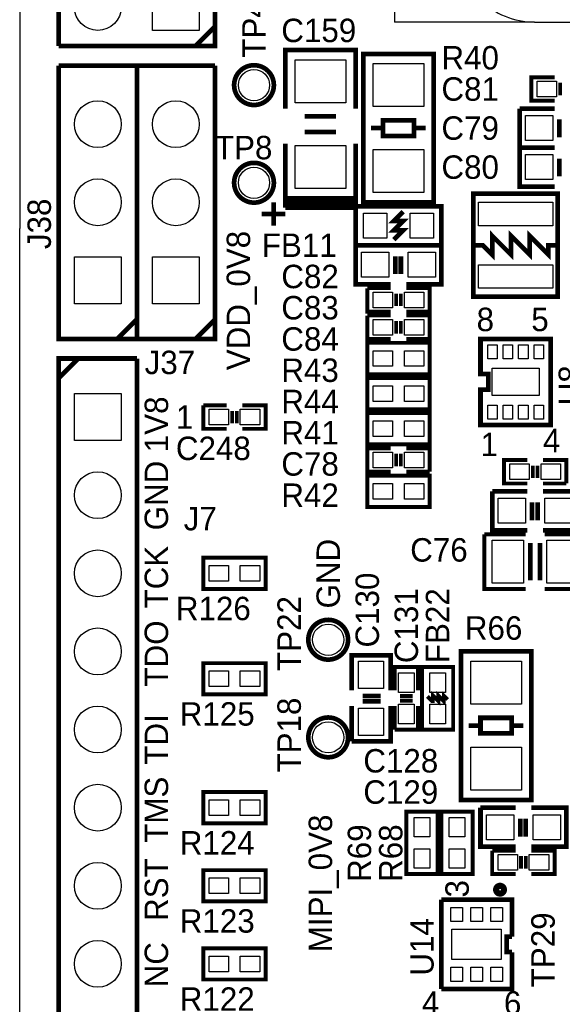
# Model space of a CAD drawing. Extents: x 0 to 83, y 0 to 145.
# Tile 2 of 12: x 0 to 18, y 31 to 63. Entities that reach past the tile are written whole.
import ezdxf

# ---------------------------------------------------------------- set-up
doc = ezdxf.new("R2010")
doc.units = 0
for name, color, linetype in [('BG_OUTLINE', 7, 'CONTINUOUS'), ('BG_SILKSCREEN_TOP', 7, 'CONTINUOUS'), ('PG_SILKSCREEN_TOP', 7, 'CONTINUOUS'), ('PIN_TOP', 12, 'CONTINUOUS'), ('RD_SILKSCREEN_TOP', 7, 'CONTINUOUS')]:
    doc.layers.add(name, color=color, linetype=linetype)

msp = doc.modelspace()

# ---------------------------------------------------------------- linework, layer by layer
at = {"layer": 'BG_OUTLINE'}
for points in [[(1.999996, 139.999974), (78.068424, 139.999974, -0.414214), (80.06842, 137.999978), (80.06842, 1.999996, -0.414214), (78.068424, 0), (1.999996, 0, -0.414214), (0, 1.999996), (0, 56.291734)], [(1.999996, 139.999974, 0.414214), (0, 137.999978), (0, 56.291734)]]:
    msp.add_lwpolyline(points, format="xyb", dxfattribs=at)
at = {"layer": 'PG_SILKSCREEN_TOP'}
for points, const_width in [([(6.35, 82.55), (6.35, 62.23), (1.27, 62.23)], 0.1524), ([(1.27, 62.23), (1.27, 82.55)], 0.1524), ([(5.715, 62.23), (6.35, 62.865)], 0.1524), ([(8.636, 60.198), (8.636, 62.103), (10.922, 62.103), (10.922, 60.198)], 0.1524), ([(13.462, 61.976), (13.462, 57.15), (11.176, 57.15), (11.176, 61.976), (13.462, 61.976)], 0.1524), ([(1.27, 53.975), (1.27, 61.595)], 0.1524), ([(3.81, 61.595), (3.81, 52.705), (1.27, 52.705), (1.27, 53.975)], 0.1524), ([(1.27, 61.595), (3.81, 61.595)], 0.1524), ([(3.81, 53.975), (3.81, 61.595)], 0.1524), ([(6.35, 61.595), (6.35, 52.705), (3.81, 52.705), (3.81, 53.975)], 0.1524), ([(3.81, 61.595), (6.35, 61.595)], 0.1524), ([(17.399, 60.452), (16.637, 60.452), (16.637, 61.214), (17.399, 61.214)], 0.127), ([(17.5768, 60.6298), (17.5768, 61.0362)], 0.127), ([(16.256, 60.198), (17.399, 60.198)], 0.1524), ([(17.399, 58.928), (16.256, 58.928), (16.256, 60.198)], 0.1524), ([(9.271, 59.944), (10.287, 59.944)], 0.1524), ([(12.827, 59.817), (12.827, 59.309), (11.811, 59.309), (11.811, 59.817), (12.827, 59.817)], 0.1524), ([(17.5514, 59.8424), (17.5514, 59.2582)], 0.1524), ([(11.43, 59.563), (11.811, 59.563)], 0.1524), ([(13.208, 59.563), (12.827, 59.563)], 0.1524), ([(9.271, 59.436), (10.287, 59.436)], 0.1524), ([(8.636, 57.277), (8.636, 59.055)], 0.1524), ([(10.922, 59.055), (10.922, 57.277), (8.636, 57.277)], 0.1524), ([(16.256, 58.928), (17.399, 58.928)], 0.1524), ([(17.399, 57.658), (16.256, 57.658), (16.256, 58.928)], 0.1524), ([(8.636, 56.9722), (8.636, 58.7502)], 0.1524), ([(10.922, 58.7502), (10.922, 56.9722)], 0.1524), ([(17.5514, 58.5724), (17.5514, 57.9882)], 0.1524), ([(17.5006, 54.0766), (17.5006, 57.4294), (14.7574, 57.4294), (14.7574, 54.0766), (17.5006, 54.0766)], 0.1524), ([(8.255, 56.388), (8.255, 57.15)], 0.1524), ([(10.922, 57.1246), (8.636, 57.1246)], 0.1524), ([(10.922, 56.9722), (8.636, 56.9722)], 0.1524), ([(13.716, 55.753), (10.922, 55.753), (10.922, 57.023), (13.716, 57.023), (13.716, 55.753)], 0.1524), ([(8.636, 56.769), (7.874, 56.769)], 0.1524), ([(12.1666, 55.9308), (12.4714, 56.2356), (12.1666, 56.2356), (12.4714, 56.5404), (12.1666, 56.5404), (12.4714, 56.8452)], 0.1524), ([(14.7574, 55.753), (15.0622, 55.753), (15.367, 55.4482), (15.367, 56.0578), (15.9766, 55.4482), (15.9766, 56.0578), (16.5862, 55.4482), (16.5862, 56.0578), (17.1958, 55.4482), (17.1958, 55.753), (17.5006, 55.753)], 0.1524), ([(10.922, 55.753), (12.065, 55.753)], 0.1524), ([(12.065, 54.483), (10.922, 54.483), (10.922, 55.753)], 0.1524), ([(12.573, 55.753), (13.716, 55.753), (13.716, 54.483), (12.573, 54.483)], 0.1524), ([(12.2174, 55.3974), (12.2174, 54.8132)], 0.1524), ([(12.3952, 55.3974), (12.3952, 54.8132)], 0.1524), ([(11.303, 54.356), (12.065, 54.356)], 0.127), ([(12.065, 53.594), (11.303, 53.594), (11.303, 54.356)], 0.127), ([(12.2428, 54.1782), (12.2428, 53.7718)], 0.127), ([(12.3952, 54.1782), (12.3952, 53.7718)], 0.127), ([(12.573, 54.356), (13.335, 54.356), (13.335, 53.594), (12.573, 53.594)], 0.127), ([(11.303, 53.467), (12.065, 53.467)], 0.127), ([(12.065, 52.705), (11.303, 52.705), (11.303, 53.467)], 0.127), ([(12.573, 53.467), (13.335, 53.467), (13.335, 52.705), (12.573, 52.705)], 0.127), ([(3.175, 52.705), (3.81, 53.34)], 0.1524), ([(5.715, 52.705), (6.35, 53.34)], 0.1524), ([(12.2428, 53.2892), (12.2428, 52.8828)], 0.127), ([(12.3952, 53.2892), (12.3952, 52.8828)], 0.127), ([(1.27, 52.705), (3.81, 52.705)], 0.150114), ([(3.81, 52.705), (6.35, 52.705)], 0.150114), ([(13.335, 51.562), (11.303, 51.562), (11.303, 52.578), (13.335, 52.578), (13.335, 51.562)], 0.127), ([(16.637, 52.705), (14.986, 52.705), (14.986, 51.562), (15.24, 51.562), (15.24, 51.054), (14.986, 51.054), (14.986, 49.911), (17.272, 49.911), (17.272, 52.705), (16.637, 52.705)], 0.1524), ([(1.905, 52.07), (1.27, 51.435)], 0.1524), ([(1.27, 25.4), (1.27, 52.07), (3.81, 52.07)], 0.1524), ([(3.81, 52.07), (1.27, 52.07)], 0.150114), ([(3.81, 52.07), (3.81, 25.4)], 0.1524), ([(13.335, 50.419), (11.303, 50.419), (11.303, 51.435), (13.335, 51.435), (13.335, 50.419)], 0.127), ([(5.969, 50.546), (6.731, 50.546)], 0.127), ([(6.731, 49.784), (5.969, 49.784), (5.969, 50.546)], 0.127), ([(7.239, 50.546), (8.001, 50.546), (8.001, 49.784), (7.239, 49.784)], 0.127), ([(6.9088, 50.3682), (6.9088, 49.9618)], 0.127), ([(7.0612, 50.3682), (7.0612, 49.9618)], 0.127), ([(13.335, 49.276), (11.303, 49.276), (11.303, 50.292), (13.335, 50.292), (13.335, 49.276)], 0.127), ([(12.065, 48.387), (11.303, 48.387), (11.303, 49.149), (12.065, 49.149)], 0.127), ([(12.2428, 48.5648), (12.2428, 48.9712)], 0.127), ([(12.3952, 48.5648), (12.3952, 48.9712)], 0.127), ([(12.573, 49.149), (13.335, 49.149), (13.335, 48.387)], 0.127), ([(16.51, 48.006), (15.748, 48.006), (15.748, 48.768), (16.51, 48.768)], 0.127), ([(17.018, 48.768), (17.78, 48.768), (17.78, 48.006)], 0.127), ([(13.335, 48.387), (12.573, 48.387)], 0.127), ([(16.6878, 48.1838), (16.6878, 48.5902)], 0.127), ([(16.8402, 48.1838), (16.8402, 48.5902)], 0.127), ([(11.303, 48.26), (13.335, 48.26), (13.335, 47.244), (11.303, 47.244), (11.303, 48.26)], 0.127), ([(17.78, 48.006), (17.018, 48.006)], 0.127), ([(15.367, 47.752), (16.51, 47.752)], 0.1524), ([(16.51, 46.482), (15.367, 46.482), (15.367, 47.752)], 0.1524), ([(17.018, 47.752), (18.161, 47.752), (18.161, 46.482), (17.018, 46.482)], 0.1524), ([(16.6624, 47.3964), (16.6624, 46.8122)], 0.1524), ([(16.8402, 47.3964), (16.8402, 46.8122)], 0.1524), ([(16.4592, 44.577), (15.113, 44.577), (15.113, 46.355)], 0.127), ([(15.113, 46.355), (16.4592, 46.355)], 0.127), ([(16.6116, 46.0756), (16.6116, 44.8564)], 0.1524), ([(16.9164, 46.0756), (16.9164, 44.8564)], 0.1524), ([(17.0688, 46.355), (18.415, 46.355), (18.415, 44.577), (17.0688, 44.577)], 0.127), ([(8.001, 44.577), (5.969, 44.577), (5.969, 45.593), (8.001, 45.593), (8.001, 44.577)], 0.127), ([(14.351, 37.719), (14.351, 42.545), (16.637, 42.545), (16.637, 37.719), (14.351, 37.719)], 0.1524), ([(10.795, 41.275), (10.795, 42.418), (12.065, 42.418), (12.065, 41.275)], 0.1524), ([(8.001, 41.148), (5.969, 41.148), (5.969, 42.164), (8.001, 42.164), (8.001, 41.148)], 0.127), ([(12.192, 41.275), (12.192, 42.037), (12.954, 42.037), (12.954, 41.275)], 0.127), ([(14.097, 42.037), (14.097, 40.005), (13.081, 40.005), (13.081, 42.037), (14.097, 42.037)], 0.127), ([(11.1506, 41.0972), (11.7348, 41.0972)], 0.1524), ([(11.1506, 40.9194), (11.7348, 40.9194)], 0.1524), ([(12.3698, 41.0972), (12.7762, 41.0972)], 0.127), ([(12.3698, 40.9448), (12.7762, 40.9448)], 0.127), ([(13.9192, 40.9829), (13.7922, 41.1099), (13.7922, 40.9321), (13.6144, 41.1099), (13.6144, 40.9321), (13.4366, 41.1099), (13.4366, 40.9321), (13.4112, 40.9321), (13.2588, 41.0845)], 0.127), ([(10.795, 39.624), (10.795, 40.767)], 0.1524), ([(12.065, 40.767), (12.065, 39.624), (10.795, 39.624)], 0.1524), ([(12.192, 40.005), (12.192, 40.767)], 0.127), ([(12.954, 40.767), (12.954, 40.005), (12.192, 40.005)], 0.127), ([(14.986, 39.878), (14.986, 40.386), (16.002, 40.386), (16.002, 39.878), (14.986, 39.878)], 0.1524), ([(14.605, 40.132), (14.986, 40.132)], 0.1524), ([(16.383, 40.132), (16.002, 40.132)], 0.1524), ([(8.001, 36.957), (5.969, 36.957), (5.969, 37.973), (8.001, 37.973), (8.001, 36.957)], 0.127), ([(14.986, 37.465), (16.129, 37.465)], 0.1524), ([(16.129, 36.195), (14.986, 36.195), (14.986, 37.465)], 0.1524), ([(16.637, 37.465), (17.78, 37.465), (17.78, 36.195), (16.637, 36.195)], 0.1524), ([(12.573, 35.306), (12.573, 37.338), (13.589, 37.338), (13.589, 35.306), (12.573, 35.306)], 0.127), ([(14.732, 37.338), (14.732, 35.306), (13.716, 35.306), (13.716, 37.338), (14.732, 37.338)], 0.127), ([(16.2814, 37.1094), (16.2814, 36.5252)], 0.1524), ([(16.4592, 37.1094), (16.4592, 36.5252)], 0.1524), ([(15.367, 36.068), (16.129, 36.068)], 0.127), ([(16.129, 35.306), (15.367, 35.306), (15.367, 36.068)], 0.127), ([(16.3068, 35.8902), (16.3068, 35.4838)], 0.127), ([(16.4592, 35.8902), (16.4592, 35.4838)], 0.127), ([(16.637, 36.068), (17.399, 36.068), (17.399, 35.306), (16.637, 35.306)], 0.127), ([(8.001, 34.417), (5.969, 34.417), (5.969, 35.433), (8.001, 35.433), (8.001, 34.417)], 0.127), ([(13.708888, 34.470086), (13.708888, 31.569914)], 0.1524), ([(16.009112, 33.274), (16.009112, 34.470086), (13.708888, 34.470086)], 0.1524), ([(16.009112, 32.770064), (15.835122, 32.770064), (15.835122, 33.269936), (16.009112, 33.269936)], 0.1524), ([(8.001, 31.877), (5.969, 31.877), (5.969, 32.893), (8.001, 32.893), (8.001, 31.877)], 0.127), ([(13.708888, 31.569914), (16.009112, 31.569914), (16.009112, 32.766)], 0.1524)]:
    msp.add_lwpolyline(points, dxfattribs=dict(at, const_width=const_width))
for points in [[(12.192, 72.010016), (12.192, 63.00978)], [(16.742156, 63.00978), (12.192, 63.00978)], [(16.742156, 63.00978), (45.742098, 63.00978)]]:
    msp.add_lwpolyline(points, dxfattribs=at)
msp.add_lwpolyline([(14.242034, 65.509902, 0.414226), (16.742156, 63.00978)], format="xyb", dxfattribs=at)
for points, const_width in [([(8.266684, 60.96, 1), (6.973316, 60.96, 1), (8.266684, 60.96)], 0.1524), ([(8.266684, 57.785, 1), (6.973316, 57.785, 1), (8.266684, 57.785)], 0.1524), ([(10.679684, 42.926, 1), (9.386316, 42.926, 1), (10.679684, 42.926)], 0.1524), ([(10.679684, 39.751, 1), (9.386316, 39.751, 1), (10.679684, 39.751)], 0.1524), ([(15.748, 34.798, 1), (15.494, 34.798, 1), (15.748, 34.798)], 0.199898)]:
    msp.add_lwpolyline(points, format="xyb", dxfattribs=dict(at, const_width=const_width))
at = {"layer": 'PIN_TOP'}
for points in [[(5.842, 62.738), (4.318, 62.738), (4.318, 64.262), (5.842, 64.262)], [(10.6045, 60.3885), (8.9535, 60.3885), (8.9535, 61.7855), (10.6045, 61.7855)], [(11.4935, 61.6585), (13.1445, 61.6585), (13.1445, 60.2615), (11.4935, 60.2615)], [(17.4625, 61.087), (17.4625, 60.579), (16.8275, 60.579), (16.8275, 61.087)], [(16.4465, 59.1566), (16.4465, 59.9694), (17.3355, 59.9694), (17.3355, 59.1566)], [(10.6045, 57.5945), (8.9535, 57.5945), (8.9535, 58.9915), (10.6045, 58.9915)], [(11.4935, 58.8645), (13.1445, 58.8645), (13.1445, 57.4675), (11.4935, 57.4675)], [(16.4465, 57.8866), (16.4465, 58.6994), (17.3355, 58.6994), (17.3355, 57.8866)], [(17.3355, 56.388), (14.9225, 56.388), (14.9225, 57.15), (17.3355, 57.15)], [(11.938, 56.7944), (11.938, 55.9816), (11.176, 55.9816), (11.176, 56.7944)], [(13.462, 56.7944), (13.462, 55.9816), (12.7, 55.9816), (12.7, 56.7944)], [(11.1125, 54.7116), (11.1125, 55.5244), (12.0015, 55.5244), (12.0015, 54.7116)], [(12.6365, 54.7116), (12.6365, 55.5244), (13.5255, 55.5244), (13.5255, 54.7116)], [(3.302, 53.848), (1.778, 53.848), (1.778, 55.372), (3.302, 55.372)], [(5.842, 53.848), (4.318, 53.848), (4.318, 55.372), (5.842, 55.372)], [(17.3355, 54.356), (14.9225, 54.356), (14.9225, 55.118), (17.3355, 55.118)], [(11.4935, 53.721), (11.4935, 54.229), (12.1285, 54.229), (12.1285, 53.721)], [(12.5095, 53.721), (12.5095, 54.229), (13.1445, 54.229), (13.1445, 53.721)], [(11.4935, 52.832), (11.4935, 53.34), (12.1285, 53.34), (12.1285, 52.832)], [(12.5095, 52.832), (12.5095, 53.34), (13.1445, 53.34), (13.1445, 52.832)], [(15.226538, 52.058062), (15.226538, 52.515262), (15.531338, 52.515262), (15.531338, 52.058062)], [(15.726664, 52.058062), (15.726664, 52.515262), (16.031464, 52.515262), (16.031464, 52.058062)], [(16.226536, 52.058062), (16.226536, 52.515262), (16.531336, 52.515262), (16.531336, 52.058062)], [(16.726662, 52.058062), (16.726662, 52.515262), (17.031462, 52.515262), (17.031462, 52.058062)], [(12.1285, 52.324), (12.1285, 51.816), (11.4935, 51.816), (11.4935, 52.324)], [(13.1445, 52.324), (13.1445, 51.816), (12.5095, 51.816), (12.5095, 52.324)], [(16.891, 50.8635), (15.367, 50.8635), (15.367, 51.7525), (16.891, 51.7525)], [(1.778, 50.927), (3.302, 50.927), (3.302, 49.403), (1.778, 49.403)], [(12.1285, 51.181), (12.1285, 50.673), (11.4935, 50.673), (11.4935, 51.181)], [(13.1445, 51.181), (13.1445, 50.673), (12.5095, 50.673), (12.5095, 51.181)], [(6.1595, 49.911), (6.1595, 50.419), (6.7945, 50.419), (6.7945, 49.911)], [(7.1755, 49.911), (7.1755, 50.419), (7.8105, 50.419), (7.8105, 49.911)], [(15.226538, 50.100738), (15.226538, 50.557938), (15.531338, 50.557938), (15.531338, 50.100738)], [(15.726664, 50.100738), (15.726664, 50.557938), (16.031464, 50.557938), (16.031464, 50.100738)], [(16.226536, 50.100738), (16.226536, 50.557938), (16.531336, 50.557938), (16.531336, 50.100738)], [(16.726662, 50.100738), (16.726662, 50.557938), (17.031462, 50.557938), (17.031462, 50.100738)], [(12.1285, 50.038), (12.1285, 49.53), (11.4935, 49.53), (11.4935, 50.038)], [(13.1445, 50.038), (13.1445, 49.53), (12.5095, 49.53), (12.5095, 50.038)], [(12.1285, 49.022), (12.1285, 48.514), (11.4935, 48.514), (11.4935, 49.022)], [(13.1445, 49.022), (13.1445, 48.514), (12.5095, 48.514), (12.5095, 49.022)], [(16.5735, 48.641), (16.5735, 48.133), (15.9385, 48.133), (15.9385, 48.641)], [(17.5895, 48.641), (17.5895, 48.133), (16.9545, 48.133), (16.9545, 48.641)], [(11.4935, 47.498), (11.4935, 48.006), (12.1285, 48.006), (12.1285, 47.498)], [(12.5095, 47.498), (12.5095, 48.006), (13.1445, 48.006), (13.1445, 47.498)], [(15.5575, 46.7106), (15.5575, 47.5234), (16.4465, 47.5234), (16.4465, 46.7106)], [(17.0815, 46.7106), (17.0815, 47.5234), (17.9705, 47.5234), (17.9705, 46.7106)], [(15.367, 44.7675), (15.367, 46.1645), (16.383, 46.1645), (16.383, 44.7675)], [(17.145, 44.7675), (17.145, 46.1645), (18.161, 46.1645), (18.161, 44.7675)], [(6.7945, 45.339), (6.7945, 44.831), (6.1595, 44.831), (6.1595, 45.339)], [(7.8105, 45.339), (7.8105, 44.831), (7.1755, 44.831), (7.1755, 45.339)], [(11.8364, 41.3385), (11.0236, 41.3385), (11.0236, 42.2275), (11.8364, 42.2275)], [(16.3195, 40.8305), (14.6685, 40.8305), (14.6685, 42.2275), (16.3195, 42.2275)], [(6.7945, 41.91), (6.7945, 41.402), (6.1595, 41.402), (6.1595, 41.91)], [(7.8105, 41.91), (7.8105, 41.402), (7.1755, 41.402), (7.1755, 41.91)], [(12.827, 41.2115), (12.319, 41.2115), (12.319, 41.8465), (12.827, 41.8465)], [(13.335, 41.8465), (13.843, 41.8465), (13.843, 41.2115), (13.335, 41.2115)], [(11.8364, 39.8145), (11.0236, 39.8145), (11.0236, 40.7035), (11.8364, 40.7035)], [(12.827, 40.1955), (12.319, 40.1955), (12.319, 40.8305), (12.827, 40.8305)], [(13.335, 40.8305), (13.843, 40.8305), (13.843, 40.1955), (13.335, 40.1955)], [(16.3195, 38.0365), (14.6685, 38.0365), (14.6685, 39.4335), (16.3195, 39.4335)], [(6.7945, 37.719), (6.7945, 37.211), (6.1595, 37.211), (6.1595, 37.719)], [(7.8105, 37.719), (7.8105, 37.211), (7.1755, 37.211), (7.1755, 37.719)], [(13.335, 36.5125), (12.827, 36.5125), (12.827, 37.1475), (13.335, 37.1475)], [(13.97, 37.1475), (14.478, 37.1475), (14.478, 36.5125), (13.97, 36.5125)], [(15.1765, 36.4236), (15.1765, 37.2364), (16.0655, 37.2364), (16.0655, 36.4236)], [(16.7005, 36.4236), (16.7005, 37.2364), (17.5895, 37.2364), (17.5895, 36.4236)], [(13.335, 35.4965), (12.827, 35.4965), (12.827, 36.1315), (13.335, 36.1315)], [(13.97, 36.1315), (14.478, 36.1315), (14.478, 35.4965), (13.97, 35.4965)], [(15.5575, 35.433), (15.5575, 35.941), (16.1925, 35.941), (16.1925, 35.433)], [(16.5735, 35.433), (16.5735, 35.941), (17.2085, 35.941), (17.2085, 35.433)], [(6.7945, 35.179), (6.7945, 34.671), (6.1595, 34.671), (6.1595, 35.179)], [(7.8105, 35.179), (7.8105, 34.671), (7.1755, 34.671), (7.1755, 35.179)], [(14.018514, 33.766506), (14.018514, 34.223706), (14.399514, 34.223706), (14.399514, 33.766506)], [(14.6685, 33.766506), (14.6685, 34.223706), (15.0495, 34.223706), (15.0495, 33.766506)], [(15.318486, 33.766506), (15.318486, 34.223706), (15.699486, 34.223706), (15.699486, 33.766506)], [(14.0589, 33.5153), (15.6591, 33.5153), (15.6591, 32.5247), (14.0589, 32.5247)], [(6.7945, 32.639), (6.7945, 32.131), (6.1595, 32.131), (6.1595, 32.639)], [(7.8105, 32.639), (7.8105, 32.131), (7.1755, 32.131), (7.1755, 32.639)], [(14.018514, 31.816294), (14.018514, 32.273494), (14.399514, 32.273494), (14.399514, 31.816294)], [(14.6685, 31.816294), (14.6685, 32.273494), (15.0495, 32.273494), (15.0495, 31.816294)], [(15.318486, 31.816294), (15.318486, 32.273494), (15.699486, 32.273494), (15.699486, 31.816294)]]:
    msp.add_lwpolyline(points, close=True, dxfattribs=at)
for centre, radius in [((2.54, 63.5), 0.762), ((7.62, 60.96), 0.508), ((2.54, 59.69), 0.762), ((5.08, 59.69), 0.762), ((7.62, 57.785), 0.508), ((2.54, 57.15), 0.762), ((5.08, 57.15), 0.762), ((2.54, 47.625), 0.762), ((2.54, 45.085), 0.762), ((2.54, 42.545), 0.762), ((10.033, 42.926), 0.508), ((2.54, 40.005), 0.762), ((10.033, 39.751), 0.508), ((2.54, 37.465), 0.762), ((2.54, 34.925), 0.762), ((2.54, 32.385), 0.762)]:
    msp.add_circle(centre, radius, dxfattribs=at)

# ---------------------------------------------------------------- texts
at = {"layer": 'BG_SILKSCREEN_TOP'}
for s, p in [('VDD_0V8', (7.493, 51.689)), ('1V8', (4.826, 49.022)), ('GND', (4.826, 46.482)), ('TCK', (4.826, 43.942)), ('GND', (10.414, 43.942)), ('TDO', (4.826, 41.402)), ('TDI', (4.826, 38.862)), ('TMS', (4.826, 36.322)), ('MIPI_0V8', (10.16, 32.766)), ('RST', (4.826, 33.782)), ('NC', (4.826, 31.623))]:
    msp.add_text(s, height=0.762, rotation=90, dxfattribs=at).set_placement(p)
at = {"layer": 'PG_SILKSCREEN_TOP'}
for s, p in [('8', (14.859, 52.959)), ('5', (16.637, 52.959)), ('1', (5.08, 49.784)), ('1', (14.986, 48.895)), ('4', (17.018, 49.022)), ('4', (13.081, 30.734)), ('6', (15.748, 30.734))]:
    msp.add_text(s, height=0.762, dxfattribs=at).set_placement(p)
msp.add_text('3', height=0.762, rotation=90, dxfattribs=at).set_placement((14.605, 34.544))
at = {"layer": 'RD_SILKSCREEN_TOP'}
for s, p in [('TP40', (8.001, 61.849)), ('J38', (1.016, 55.626)), ('U8', (18.288, 50.546)), ('C130', (11.684, 42.672)), ('FB22', (13.97, 42.164)), ('TP22', (9.144, 41.91)), ('C131', (12.954, 42.164)), ('TP18', (9.144, 38.608)), ('R68', (12.446, 35.052)), ('R69', (11.43, 35.052)), ('TP29', (17.399, 31.623)), ('U14', (13.462, 32.004))]:
    msp.add_text(s, height=0.762, rotation=90, dxfattribs=at).set_placement(p)
for s, p in [('C159', (8.509, 62.357)), ('R40', (13.716, 61.468)), ('C81', (13.716, 60.452)), ('C79', (13.716, 59.182)), ('TP8', (6.35, 58.547)), ('C80', (13.716, 57.912)), ('FB11', (7.874, 55.372)), ('C82', (8.509, 54.356)), ('C83', (8.509, 53.34)), ('C84', (8.509, 52.324)), ('J37', (4.064, 51.562)), ('R43', (8.509, 51.308)), ('R44', (8.509, 50.292)), ('R41', (8.509, 49.276)), ('C248', (5.08, 48.768)), ('C78', (8.509, 48.26)), ('R42', (8.509, 47.244)), ('J7', (5.334, 46.482)), ('C76', (12.7, 45.466)), ('R126', (5.08, 43.561)), ('R66', (14.478, 42.926)), ('R125', (5.207, 40.132)), ('C128', (11.176, 38.608)), ('C129', (11.176, 37.592)), ('R124', (5.207, 35.941)), ('R123', (5.207, 33.401)), ('R122', (5.207, 30.861))]:
    msp.add_text(s, height=0.762, dxfattribs=at).set_placement(p)

doc.saveas('drawing.dxf')
